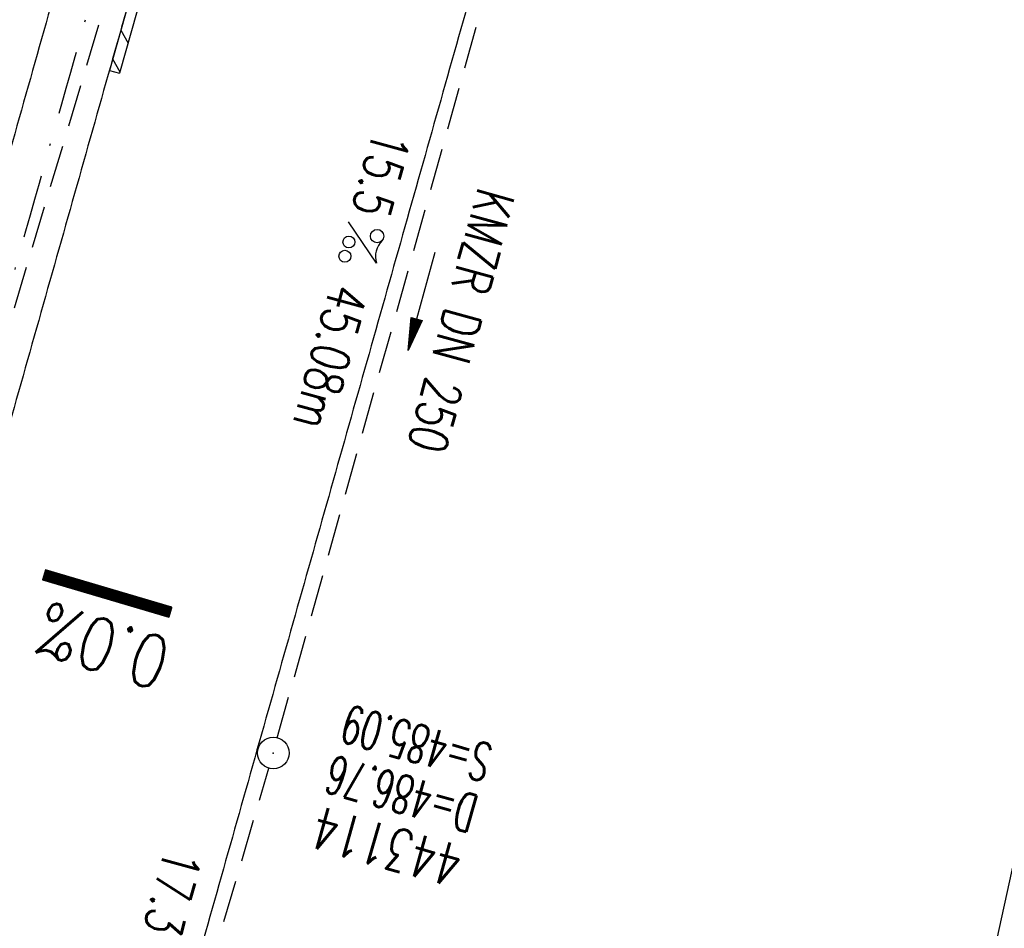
# Model space of a CAD drawing. Extents: x 459406 to 461721, y 413308 to 423218.
# Tile 134 of 256: x 461144 to 461190, y 418028 to 418071. Entities that reach past the tile are written whole.
import ezdxf
from ezdxf.enums import TextEntityAlignment as Align

# ---------------------------------------------------------------- set-up
doc = ezdxf.new("R2010")
doc.units = 0
doc.header["$LTSCALE"] = 2
doc.header["$MEASUREMENT"] = 0
for name, pattern in [('AUSGEZOGEN', [0]), ('GESTRICH-X2', [1.5, 1, -0.5]), ('STRICHPT-X3', [3, 1.5, -0.75, 0, -0.75])]:
    doc.linetypes.add(name, pattern=pattern)
doc.layers.get('0').update_dxf_attribs({"linetype": 'AUSGEZOGEN'})
for name, color, linetype in [('ACHSE', 1, 'STRICHPT-X3'), ('FBR', 8, 'CONTINUOUS'), ('GEF', 7, 'AUSGEZOGEN'), ('KANAL', 7, 'GESTRICH-X2'), ('LAGEPLAN', 15, 'AUSGEZOGEN'), ('PFEIL', 7, 'CONTINUOUS'), ('RINNE', 200, 'CONTINUOUS'), ('SCHACHTNR', 6, 'CONTINUOUS'), ('SCHSYMBOL', 7, 'AUSGEZOGEN'), ('TEXTO', 4, 'CONTINUOUS'), ('TEXTU', 4, 'CONTINUOUS')]:
    doc.layers.add(name, color=color, linetype=linetype)
doc.styles.add('ROMANS', font='romans.shx', dxfattribs={"width": 0.8})

# ---------------------------------------------------------------- blocks, each defined once
blk = doc.blocks.new('GST')
at = {"color": 0}
blk.add_circle((0, 0), 0.75, dxfattribs=at)
blk.add_point((0, 0), dxfattribs=at)
blk = doc.blocks.new('10')
blk.add_blockref('GST', (0, 0))
blk = doc.blocks.new('PROM')
blk.add_line((1.566, 1.817), (0.019, 0.015))
for centre, radius in [((0.317, 1.51), 0.317), ((0.943, 0.291), 0.283), ((1.645, 0.287), 0.283)]:
    blk.add_circle(centre, radius)
blk.add_arc((0.992, 2.682), 1.033, 239.1414, 303.3549)
blk = doc.blocks.new('PFEIL2')
at = {"color": 0}
for p, q in [((0.88, 0.002), (-2.401, -0.012)), ((0.881, -0.271), (0.879, 0.276)), ((0.879, 0.276), (2.429, 0.009)), ((0.911, 0.27), (0.879, 0.265)), ((0.965, 0.261), (0.879, 0.246)), ((1.019, 0.252), (0.879, 0.228)), ((1.073, 0.242), (0.879, 0.209)), ((1.127, 0.233), (0.879, 0.191)), ((1.181, 0.224), (0.879, 0.172)), ((1.235, 0.214), (0.879, 0.154)), ((1.289, 0.205), (0.879, 0.135)), ((1.343, 0.196), (0.879, 0.117)), ((1.397, 0.187), (0.879, 0.098)), ((1.451, 0.177), (0.879, 0.08)), ((1.505, 0.168), (0.879, 0.061)), ((1.559, 0.159), (0.88, 0.043)), ((1.613, 0.149), (0.88, 0.024)), ((1.668, 0.14), (0.88, 0.006)), ((1.722, 0.131), (0.88, -0.013)), ((1.776, 0.121), (0.88, -0.031)), ((1.83, 0.112), (0.88, -0.05)), ((1.884, 0.103), (0.88, -0.068)), ((1.938, 0.094), (0.88, -0.087)), ((1.992, 0.084), (0.88, -0.105)), ((2.046, 0.075), (0.88, -0.124)), ((2.1, 0.066), (0.88, -0.142)), ((2.154, 0.056), (0.88, -0.161)), ((2.208, 0.047), (0.88, -0.179)), ((2.262, 0.038), (0.881, -0.198)), ((2.316, 0.029), (0.881, -0.216)), ((2.37, 0.019), (0.881, -0.235)), ((2.424, 0.01), (0.881, -0.253)), ((2.429, 0.009), (0.881, -0.271))]:
    blk.add_line(p, q, dxfattribs=at)
blk = doc.blocks.new('*X68')
at = {"color": 0}
for p, q in [((75.476, 275.596), (75.966, 276.086)), ((75.476, 275.605), (75.957, 276.086)), ((75.476, 275.614), (75.948, 276.086)), ((75.476, 275.622), (75.939, 276.086)), ((75.476, 275.631), (75.93, 276.086)), ((75.476, 275.64), (75.921, 276.086)), ((75.476, 275.649), (75.913, 276.086)), ((75.476, 275.658), (75.904, 276.086)), ((75.476, 275.667), (75.895, 276.086)), ((75.476, 275.675), (75.886, 276.086)), ((75.476, 275.684), (75.877, 276.086)), ((75.476, 275.693), (75.868, 276.086)), ((75.476, 275.702), (75.86, 276.086)), ((75.476, 275.711), (75.851, 276.086)), ((75.476, 275.72), (75.842, 276.086)), ((75.476, 275.728), (75.833, 276.086)), ((75.476, 275.737), (75.824, 276.086)), ((75.476, 275.746), (75.815, 276.086)), ((75.476, 275.755), (75.807, 276.086)), ((75.476, 275.764), (75.798, 276.086)), ((75.476, 275.773), (75.789, 276.086)), ((75.476, 275.781), (75.78, 276.086)), ((75.476, 275.79), (75.771, 276.086)), ((75.476, 275.799), (75.762, 276.086)), ((75.476, 275.808), (75.754, 276.086)), ((75.476, 275.817), (75.745, 276.086)), ((75.476, 275.826), (75.736, 276.086)), ((75.476, 275.834), (75.727, 276.086)), ((75.476, 275.843), (75.718, 276.086)), ((75.476, 275.852), (75.709, 276.086)), ((75.476, 275.861), (75.7, 276.086)), ((75.476, 275.87), (75.692, 276.086)), ((75.476, 275.879), (75.683, 276.086)), ((75.476, 275.888), (75.674, 276.086)), ((75.476, 275.896), (75.665, 276.086)), ((75.476, 275.905), (75.656, 276.086)), ((75.476, 275.914), (75.647, 276.086)), ((75.476, 275.923), (75.639, 276.086)), ((75.476, 275.932), (75.63, 276.086)), ((75.476, 275.941), (75.621, 276.086)), ((75.476, 275.949), (75.612, 276.086)), ((75.476, 275.958), (75.603, 276.086)), ((75.476, 275.967), (75.594, 276.086)), ((75.476, 275.976), (75.586, 276.086)), ((75.476, 275.985), (75.577, 276.086)), ((75.476, 275.994), (75.568, 276.086)), ((75.476, 276.002), (75.559, 276.086)), ((75.476, 276.011), (75.55, 276.086)), ((75.476, 276.02), (75.541, 276.086)), ((75.476, 276.029), (75.533, 276.086)), ((75.476, 276.038), (75.524, 276.086)), ((75.476, 276.047), (75.515, 276.086)), ((75.476, 276.055), (75.506, 276.086)), ((75.476, 276.064), (75.497, 276.086)), ((75.476, 276.073), (75.488, 276.086)), ((75.476, 275.587), (75.973, 276.084)), ((75.476, 275.578), (75.973, 276.075)), ((75.476, 275.569), (75.973, 276.067)), ((75.476, 275.56), (75.973, 276.058)), ((75.476, 275.552), (75.973, 276.049)), ((75.476, 275.543), (75.973, 276.04)), ((75.476, 275.534), (75.973, 276.031)), ((75.476, 275.525), (75.973, 276.022)), ((75.476, 275.516), (75.973, 276.014)), ((75.476, 275.507), (75.973, 276.005)), ((75.476, 275.499), (75.973, 275.996)), ((75.476, 275.49), (75.973, 275.987)), ((75.476, 275.481), (75.973, 275.978)), ((75.476, 275.472), (75.973, 275.969)), ((75.476, 275.463), (75.973, 275.961)), ((75.476, 275.454), (75.973, 275.952)), ((75.476, 275.446), (75.973, 275.943)), ((75.476, 275.437), (75.973, 275.934)), ((75.476, 275.428), (75.973, 275.925)), ((75.476, 275.419), (75.973, 275.916)), ((75.476, 275.41), (75.973, 275.907)), ((75.476, 275.401), (75.973, 275.899)), ((75.476, 275.393), (75.973, 275.89)), ((75.476, 275.384), (75.973, 275.881)), ((75.476, 275.375), (75.973, 275.872)), ((75.476, 275.366), (75.973, 275.863)), ((75.476, 275.357), (75.973, 275.854)), ((75.476, 275.348), (75.973, 275.846)), ((75.476, 275.34), (75.973, 275.837)), ((75.476, 275.331), (75.973, 275.828)), ((75.476, 275.322), (75.973, 275.819)), ((75.476, 275.313), (75.973, 275.81)), ((75.476, 275.304), (75.973, 275.801)), ((75.476, 275.295), (75.973, 275.793)), ((75.476, 275.286), (75.973, 275.784)), ((75.476, 275.278), (75.973, 275.775)), ((75.476, 275.269), (75.973, 275.766)), ((75.476, 275.26), (75.973, 275.757)), ((75.476, 275.251), (75.973, 275.748)), ((75.476, 275.242), (75.973, 275.74)), ((75.476, 275.233), (75.973, 275.731)), ((75.476, 275.225), (75.973, 275.722)), ((75.476, 275.216), (75.973, 275.713)), ((75.476, 275.207), (75.973, 275.704)), ((75.476, 275.198), (75.973, 275.695)), ((75.476, 275.189), (75.973, 275.687)), ((75.476, 275.18), (75.973, 275.678)), ((75.476, 275.172), (75.973, 275.669)), ((75.476, 275.163), (75.973, 275.66)), ((75.476, 275.154), (75.973, 275.651)), ((75.476, 275.145), (75.973, 275.642)), ((75.476, 275.136), (75.973, 275.633)), ((75.476, 275.127), (75.973, 275.625)), ((75.476, 275.119), (75.973, 275.616)), ((75.476, 275.11), (75.973, 275.607)), ((75.476, 275.101), (75.973, 275.598)), ((75.476, 275.092), (75.973, 275.589)), ((75.476, 275.083), (75.973, 275.58)), ((75.476, 275.074), (75.973, 275.572)), ((75.476, 275.066), (75.973, 275.563)), ((75.476, 275.057), (75.973, 275.554)), ((75.476, 275.048), (75.973, 275.545)), ((75.476, 275.039), (75.973, 275.536)), ((75.476, 275.03), (75.973, 275.527)), ((75.476, 275.021), (75.973, 275.519)), ((75.476, 275.012), (75.973, 275.51)), ((75.476, 275.004), (75.973, 275.501)), ((75.476, 274.995), (75.973, 275.492)), ((75.476, 274.986), (75.973, 275.483)), ((75.476, 274.977), (75.973, 275.474)), ((75.476, 274.968), (75.973, 275.466)), ((75.476, 274.959), (75.973, 275.457)), ((75.476, 274.951), (75.973, 275.448)), ((75.476, 274.942), (75.973, 275.439)), ((75.476, 274.933), (75.973, 275.43)), ((75.476, 274.924), (75.973, 275.421)), ((75.476, 274.915), (75.973, 275.413)), ((75.476, 274.906), (75.973, 275.404)), ((75.476, 274.898), (75.973, 275.395)), ((75.476, 274.889), (75.973, 275.386)), ((75.476, 274.88), (75.973, 275.377)), ((75.476, 274.871), (75.973, 275.368)), ((75.476, 274.862), (75.973, 275.359)), ((75.476, 274.853), (75.973, 275.351)), ((75.476, 274.845), (75.973, 275.342)), ((75.476, 274.836), (75.973, 275.333)), ((75.476, 274.827), (75.973, 275.324)), ((75.476, 274.818), (75.973, 275.315)), ((75.476, 274.809), (75.973, 275.306)), ((75.476, 274.8), (75.973, 275.298)), ((75.476, 274.792), (75.973, 275.289)), ((75.476, 274.783), (75.973, 275.28)), ((75.476, 274.774), (75.973, 275.271)), ((75.476, 274.765), (75.973, 275.262)), ((75.476, 274.756), (75.973, 275.253)), ((75.476, 274.747), (75.973, 275.245)), ((75.476, 274.738), (75.973, 275.236)), ((75.476, 274.73), (75.973, 275.227)), ((75.476, 274.721), (75.973, 275.218)), ((75.476, 274.712), (75.973, 275.209)), ((75.476, 274.703), (75.973, 275.2)), ((75.476, 274.694), (75.973, 275.192)), ((75.476, 274.685), (75.973, 275.183)), ((75.476, 274.677), (75.973, 275.174)), ((75.476, 274.668), (75.973, 275.165)), ((75.476, 274.659), (75.973, 275.156)), ((75.476, 274.65), (75.973, 275.147)), ((75.476, 274.641), (75.973, 275.139)), ((75.476, 274.632), (75.973, 275.13)), ((75.476, 274.624), (75.973, 275.121)), ((75.476, 274.615), (75.973, 275.112)), ((75.476, 274.606), (75.973, 275.103)), ((75.476, 274.597), (75.973, 275.094)), ((75.476, 274.588), (75.973, 275.085)), ((75.476, 274.579), (75.973, 275.077)), ((75.476, 274.571), (75.973, 275.068)), ((75.476, 274.562), (75.973, 275.059)), ((75.476, 274.553), (75.973, 275.05)), ((75.476, 274.544), (75.973, 275.041)), ((75.476, 274.535), (75.973, 275.032)), ((75.476, 274.526), (75.973, 275.024)), ((75.476, 274.518), (75.973, 275.015)), ((75.476, 274.509), (75.973, 275.006)), ((75.476, 274.5), (75.973, 274.997)), ((75.476, 274.491), (75.973, 274.988)), ((75.476, 274.482), (75.973, 274.979)), ((75.476, 274.473), (75.973, 274.971)), ((75.476, 274.464), (75.973, 274.962)), ((75.476, 274.456), (75.973, 274.953)), ((75.476, 274.447), (75.973, 274.944)), ((75.476, 274.438), (75.973, 274.935)), ((75.476, 274.429), (75.973, 274.926)), ((75.476, 274.42), (75.973, 274.918)), ((75.476, 274.411), (75.973, 274.909)), ((75.476, 274.403), (75.973, 274.9)), ((75.476, 274.394), (75.973, 274.891)), ((75.476, 274.385), (75.973, 274.882)), ((75.476, 274.376), (75.973, 274.873)), ((75.476, 274.367), (75.973, 274.865)), ((75.476, 274.358), (75.973, 274.856)), ((75.476, 274.35), (75.973, 274.847)), ((75.476, 274.341), (75.973, 274.838)), ((75.476, 274.332), (75.973, 274.829)), ((75.476, 274.323), (75.973, 274.82)), ((75.476, 274.314), (75.973, 274.811)), ((75.476, 274.305), (75.973, 274.803)), ((75.476, 274.297), (75.973, 274.794)), ((75.476, 274.288), (75.973, 274.785)), ((75.476, 274.279), (75.973, 274.776)), ((75.476, 274.27), (75.973, 274.767)), ((75.476, 274.261), (75.973, 274.758)), ((75.476, 274.252), (75.973, 274.75)), ((75.476, 274.243), (75.973, 274.741)), ((75.476, 274.235), (75.973, 274.732)), ((75.476, 274.226), (75.973, 274.723)), ((75.476, 274.217), (75.973, 274.714)), ((75.476, 274.208), (75.973, 274.705)), ((75.476, 274.199), (75.973, 274.697)), ((75.476, 274.19), (75.973, 274.688)), ((75.476, 274.182), (75.973, 274.679)), ((75.476, 274.173), (75.973, 274.67)), ((75.476, 274.164), (75.973, 274.661)), ((75.476, 274.155), (75.973, 274.652)), ((75.476, 274.146), (75.973, 274.644)), ((75.476, 274.137), (75.973, 274.635)), ((75.476, 274.129), (75.973, 274.626)), ((75.476, 274.12), (75.973, 274.617)), ((75.476, 274.111), (75.973, 274.608)), ((75.476, 274.102), (75.973, 274.599)), ((75.476, 274.093), (75.973, 274.59)), ((75.476, 274.084), (75.973, 274.582)), ((75.476, 274.076), (75.973, 274.573)), ((75.476, 274.067), (75.973, 274.564)), ((75.476, 274.058), (75.973, 274.555)), ((75.476, 274.049), (75.973, 274.546)), ((75.476, 274.04), (75.973, 274.537)), ((75.476, 274.031), (75.973, 274.529)), ((75.476, 274.023), (75.973, 274.52)), ((75.476, 274.014), (75.973, 274.511)), ((75.476, 274.005), (75.973, 274.502)), ((75.476, 273.996), (75.973, 274.493)), ((75.476, 273.987), (75.973, 274.484)), ((75.476, 273.978), (75.973, 274.476)), ((75.476, 273.969), (75.973, 274.467)), ((75.476, 273.961), (75.973, 274.458)), ((75.476, 273.952), (75.973, 274.449)), ((75.476, 273.943), (75.973, 274.44)), ((75.476, 273.934), (75.973, 274.431)), ((75.476, 273.925), (75.973, 274.423)), ((75.476, 273.916), (75.973, 274.414)), ((75.476, 273.908), (75.973, 274.405)), ((75.476, 273.899), (75.973, 274.396)), ((75.476, 273.89), (75.973, 274.387)), ((75.476, 273.881), (75.973, 274.378)), ((75.476, 273.872), (75.973, 274.37)), ((75.476, 273.863), (75.973, 274.361)), ((75.476, 273.855), (75.973, 274.352)), ((75.476, 273.846), (75.973, 274.343)), ((75.476, 273.837), (75.973, 274.334)), ((75.476, 273.828), (75.973, 274.325)), ((75.476, 273.819), (75.973, 274.316)), ((75.476, 273.81), (75.973, 274.308)), ((75.476, 273.802), (75.973, 274.299)), ((75.476, 273.793), (75.973, 274.29)), ((75.476, 273.784), (75.973, 274.281)), ((75.476, 273.775), (75.973, 274.272)), ((75.476, 273.766), (75.973, 274.263)), ((75.476, 273.757), (75.973, 274.255)), ((75.476, 273.749), (75.973, 274.246)), ((75.476, 273.74), (75.973, 274.237)), ((75.476, 273.731), (75.973, 274.228)), ((75.476, 273.722), (75.973, 274.219)), ((75.476, 273.713), (75.973, 274.21)), ((75.476, 273.704), (75.973, 274.202)), ((75.476, 273.695), (75.973, 274.193)), ((75.476, 273.687), (75.973, 274.184)), ((75.476, 273.678), (75.973, 274.175)), ((75.476, 273.669), (75.973, 274.166)), ((75.476, 273.66), (75.973, 274.157)), ((75.476, 273.651), (75.973, 274.149)), ((75.476, 273.642), (75.973, 274.14)), ((75.476, 273.634), (75.973, 274.131)), ((75.476, 273.625), (75.973, 274.122)), ((75.476, 273.616), (75.973, 274.113)), ((75.476, 273.607), (75.973, 274.104)), ((75.476, 273.598), (75.973, 274.096)), ((75.476, 273.589), (75.973, 274.087)), ((75.476, 273.581), (75.973, 274.078)), ((75.476, 273.572), (75.973, 274.069)), ((75.476, 273.563), (75.973, 274.06)), ((75.476, 273.554), (75.973, 274.051)), ((75.476, 273.545), (75.973, 274.042)), ((75.476, 273.536), (75.973, 274.034)), ((75.476, 273.528), (75.973, 274.025)), ((75.476, 273.519), (75.973, 274.016)), ((75.476, 273.51), (75.973, 274.007)), ((75.476, 273.501), (75.973, 273.998)), ((75.476, 273.492), (75.973, 273.989)), ((75.476, 273.483), (75.973, 273.981)), ((75.476, 273.475), (75.973, 273.972)), ((75.476, 273.466), (75.973, 273.963)), ((75.476, 273.457), (75.973, 273.954)), ((75.476, 273.448), (75.973, 273.945)), ((75.476, 273.439), (75.973, 273.936)), ((75.476, 273.43), (75.973, 273.928)), ((75.476, 273.421), (75.973, 273.919)), ((75.476, 273.413), (75.973, 273.91)), ((75.476, 273.404), (75.973, 273.901)), ((75.476, 273.395), (75.973, 273.892)), ((75.476, 273.386), (75.973, 273.883)), ((75.476, 273.377), (75.973, 273.875)), ((75.476, 273.368), (75.973, 273.866)), ((75.476, 273.36), (75.973, 273.857)), ((75.476, 273.351), (75.973, 273.848)), ((75.476, 273.342), (75.973, 273.839)), ((75.476, 273.333), (75.973, 273.83)), ((75.476, 273.324), (75.973, 273.822)), ((75.476, 273.315), (75.973, 273.813)), ((75.476, 273.307), (75.973, 273.804)), ((75.476, 273.298), (75.973, 273.795)), ((75.476, 273.289), (75.973, 273.786)), ((75.476, 273.28), (75.973, 273.777)), ((75.476, 273.271), (75.973, 273.768)), ((75.476, 273.262), (75.973, 273.76)), ((75.476, 273.254), (75.973, 273.751)), ((75.476, 273.245), (75.973, 273.742)), ((75.476, 273.236), (75.973, 273.733)), ((75.476, 273.227), (75.973, 273.724)), ((75.476, 273.218), (75.973, 273.715)), ((75.476, 273.209), (75.973, 273.707)), ((75.476, 273.201), (75.973, 273.698)), ((75.476, 273.192), (75.973, 273.689)), ((75.476, 273.183), (75.973, 273.68)), ((75.476, 273.174), (75.973, 273.671)), ((75.476, 273.165), (75.973, 273.662)), ((75.476, 273.156), (75.973, 273.654)), ((75.476, 273.147), (75.973, 273.645)), ((75.476, 273.139), (75.973, 273.636)), ((75.476, 273.13), (75.973, 273.627)), ((75.476, 273.121), (75.973, 273.618)), ((75.476, 273.112), (75.973, 273.609)), ((75.476, 273.103), (75.973, 273.601)), ((75.476, 273.094), (75.973, 273.592)), ((75.476, 273.086), (75.973, 273.583)), ((75.476, 273.077), (75.973, 273.574)), ((75.476, 273.068), (75.973, 273.565)), ((75.476, 273.059), (75.973, 273.556)), ((75.476, 273.05), (75.973, 273.548)), ((75.476, 273.041), (75.973, 273.539)), ((75.476, 273.033), (75.973, 273.53)), ((75.476, 273.024), (75.973, 273.521)), ((75.476, 273.015), (75.973, 273.512)), ((75.476, 273.006), (75.973, 273.503)), ((75.476, 272.997), (75.973, 273.494)), ((75.476, 272.988), (75.973, 273.486)), ((75.476, 272.98), (75.973, 273.477)), ((75.476, 272.971), (75.973, 273.468)), ((75.476, 272.962), (75.973, 273.459)), ((75.476, 272.953), (75.973, 273.45)), ((75.476, 272.944), (75.973, 273.441)), ((75.476, 272.935), (75.973, 273.433)), ((75.476, 272.927), (75.973, 273.424)), ((75.476, 272.918), (75.973, 273.415)), ((75.476, 272.909), (75.973, 273.406)), ((75.476, 272.9), (75.973, 273.397)), ((75.476, 272.891), (75.973, 273.388)), ((75.476, 272.882), (75.973, 273.38)), ((75.476, 272.873), (75.973, 273.371)), ((75.476, 272.865), (75.973, 273.362)), ((75.476, 272.856), (75.973, 273.353)), ((75.476, 272.847), (75.973, 273.344)), ((75.476, 272.838), (75.973, 273.335)), ((75.476, 272.829), (75.973, 273.327)), ((75.476, 272.82), (75.973, 273.318)), ((75.476, 272.812), (75.973, 273.309)), ((75.476, 272.803), (75.973, 273.3)), ((75.476, 272.794), (75.973, 273.291)), ((75.476, 272.785), (75.973, 273.282)), ((75.476, 272.776), (75.973, 273.274)), ((75.476, 272.767), (75.973, 273.265)), ((75.476, 272.759), (75.973, 273.256)), ((75.476, 272.75), (75.973, 273.247)), ((75.476, 272.741), (75.973, 273.238)), ((75.476, 272.732), (75.973, 273.229)), ((75.476, 272.723), (75.973, 273.22)), ((75.476, 272.714), (75.973, 273.212)), ((75.476, 272.706), (75.973, 273.203)), ((75.476, 272.697), (75.973, 273.194)), ((75.476, 272.688), (75.973, 273.185)), ((75.476, 272.679), (75.973, 273.176)), ((75.476, 272.67), (75.973, 273.167)), ((75.476, 272.661), (75.973, 273.159)), ((75.476, 272.653), (75.973, 273.15)), ((75.476, 272.644), (75.973, 273.141)), ((75.476, 272.635), (75.973, 273.132)), ((75.476, 272.626), (75.973, 273.123)), ((75.476, 272.617), (75.973, 273.114)), ((75.476, 272.608), (75.973, 273.106)), ((75.476, 272.599), (75.973, 273.097)), ((75.476, 272.591), (75.973, 273.088)), ((75.476, 272.582), (75.973, 273.079)), ((75.476, 272.573), (75.973, 273.07)), ((75.476, 272.564), (75.973, 273.061)), ((75.476, 272.555), (75.973, 273.053)), ((75.476, 272.546), (75.973, 273.044)), ((75.476, 272.538), (75.973, 273.035)), ((75.476, 272.529), (75.973, 273.026)), ((75.476, 272.52), (75.973, 273.017)), ((75.476, 272.511), (75.973, 273.008)), ((75.476, 272.502), (75.973, 273)), ((75.476, 272.493), (75.973, 272.991)), ((75.476, 272.485), (75.973, 272.982)), ((75.476, 272.476), (75.973, 272.973)), ((75.476, 272.467), (75.973, 272.964)), ((75.476, 272.458), (75.973, 272.955)), ((75.476, 272.449), (75.973, 272.946)), ((75.476, 272.44), (75.973, 272.938)), ((75.476, 272.432), (75.973, 272.929)), ((75.476, 272.423), (75.973, 272.92)), ((75.476, 272.414), (75.973, 272.911)), ((75.476, 272.405), (75.973, 272.902)), ((75.476, 272.396), (75.973, 272.893)), ((75.476, 272.387), (75.973, 272.885)), ((75.476, 272.379), (75.973, 272.876)), ((75.476, 272.37), (75.973, 272.867)), ((75.476, 272.361), (75.973, 272.858)), ((75.476, 272.352), (75.973, 272.849)), ((75.476, 272.343), (75.973, 272.84)), ((75.476, 272.334), (75.973, 272.832)), ((75.476, 272.325), (75.973, 272.823)), ((75.476, 272.317), (75.973, 272.814)), ((75.476, 272.308), (75.973, 272.805)), ((75.476, 272.299), (75.973, 272.796)), ((75.476, 272.29), (75.973, 272.787)), ((75.476, 272.281), (75.973, 272.779)), ((75.476, 272.272), (75.973, 272.77)), ((75.476, 272.264), (75.973, 272.761)), ((75.476, 272.255), (75.973, 272.752)), ((75.476, 272.246), (75.973, 272.743)), ((75.476, 272.237), (75.973, 272.734)), ((75.476, 272.228), (75.973, 272.726)), ((75.476, 272.219), (75.973, 272.717)), ((75.476, 272.211), (75.973, 272.708)), ((75.476, 272.202), (75.973, 272.699)), ((75.476, 272.193), (75.973, 272.69)), ((75.476, 272.184), (75.973, 272.681)), ((75.476, 272.175), (75.973, 272.672)), ((75.476, 272.166), (75.973, 272.664)), ((75.476, 272.158), (75.973, 272.655)), ((75.476, 272.149), (75.973, 272.646)), ((75.476, 272.14), (75.973, 272.637)), ((75.476, 272.131), (75.973, 272.628)), ((75.476, 272.122), (75.973, 272.619)), ((75.476, 272.113), (75.973, 272.611)), ((75.476, 272.104), (75.973, 272.602)), ((75.476, 272.096), (75.973, 272.593)), ((75.476, 272.087), (75.973, 272.584)), ((75.476, 272.078), (75.973, 272.575)), ((75.476, 272.069), (75.973, 272.566)), ((75.476, 272.06), (75.973, 272.558)), ((75.476, 272.051), (75.973, 272.549)), ((75.476, 272.043), (75.973, 272.54)), ((75.476, 272.034), (75.973, 272.531)), ((75.476, 272.025), (75.973, 272.522)), ((75.476, 272.016), (75.973, 272.513)), ((75.476, 272.007), (75.973, 272.505)), ((75.476, 271.998), (75.973, 272.496)), ((75.476, 271.99), (75.973, 272.487)), ((75.476, 271.981), (75.973, 272.478)), ((75.476, 271.972), (75.973, 272.469)), ((75.476, 271.963), (75.973, 272.46)), ((75.476, 271.954), (75.973, 272.452)), ((75.476, 271.945), (75.973, 272.443)), ((75.476, 271.937), (75.973, 272.434)), ((75.476, 271.928), (75.973, 272.425)), ((75.476, 271.919), (75.973, 272.416)), ((75.476, 271.91), (75.973, 272.407)), ((75.476, 271.901), (75.973, 272.398)), ((75.476, 271.892), (75.973, 272.39)), ((75.476, 271.884), (75.973, 272.381)), ((75.476, 271.875), (75.973, 272.372)), ((75.476, 271.866), (75.973, 272.363)), ((75.476, 271.857), (75.973, 272.354)), ((75.476, 271.848), (75.973, 272.345)), ((75.476, 271.839), (75.973, 272.337)), ((75.476, 271.83), (75.973, 272.328)), ((75.476, 271.822), (75.973, 272.319)), ((75.476, 271.813), (75.973, 272.31)), ((75.476, 271.804), (75.973, 272.301)), ((75.476, 271.795), (75.973, 272.292)), ((75.476, 271.786), (75.973, 272.284)), ((75.476, 271.777), (75.973, 272.275)), ((75.476, 271.769), (75.973, 272.266)), ((75.476, 271.76), (75.973, 272.257)), ((75.476, 271.751), (75.973, 272.248)), ((75.476, 271.742), (75.973, 272.239)), ((75.476, 271.733), (75.973, 272.231)), ((75.476, 271.724), (75.973, 272.222)), ((75.476, 271.716), (75.973, 272.213)), ((75.476, 271.707), (75.973, 272.204)), ((75.476, 271.698), (75.973, 272.195)), ((75.476, 271.689), (75.973, 272.186)), ((75.476, 271.68), (75.973, 272.177)), ((75.476, 271.671), (75.973, 272.169)), ((75.476, 271.663), (75.973, 272.16)), ((75.476, 271.654), (75.973, 272.151)), ((75.476, 271.645), (75.973, 272.142)), ((75.476, 271.636), (75.973, 272.133)), ((75.476, 271.627), (75.973, 272.124)), ((75.476, 271.618), (75.973, 272.116)), ((75.476, 271.61), (75.973, 272.107)), ((75.476, 271.601), (75.973, 272.098)), ((75.476, 271.592), (75.973, 272.089)), ((75.476, 271.583), (75.973, 272.08)), ((75.476, 271.574), (75.973, 272.071)), ((75.476, 271.565), (75.973, 272.063)), ((75.476, 271.556), (75.973, 272.054)), ((75.476, 271.548), (75.973, 272.045)), ((75.476, 271.539), (75.973, 272.036)), ((75.476, 271.53), (75.973, 272.027)), ((75.476, 271.521), (75.973, 272.018)), ((75.476, 271.512), (75.973, 272.01)), ((75.476, 271.503), (75.973, 272.001)), ((75.476, 271.495), (75.973, 271.992)), ((75.476, 271.486), (75.973, 271.983)), ((75.476, 271.477), (75.973, 271.974)), ((75.476, 271.468), (75.973, 271.965)), ((75.476, 271.459), (75.973, 271.957)), ((75.476, 271.45), (75.973, 271.948)), ((75.476, 271.442), (75.973, 271.939)), ((75.476, 271.433), (75.973, 271.93)), ((75.476, 271.424), (75.973, 271.921)), ((75.476, 271.415), (75.973, 271.912)), ((75.476, 271.406), (75.973, 271.903)), ((75.476, 271.397), (75.973, 271.895)), ((75.476, 271.389), (75.973, 271.886)), ((75.476, 271.38), (75.973, 271.877)), ((75.476, 271.371), (75.973, 271.868)), ((75.476, 271.362), (75.973, 271.859)), ((75.476, 271.353), (75.973, 271.85)), ((75.476, 271.344), (75.973, 271.842)), ((75.476, 271.336), (75.973, 271.833)), ((75.476, 271.327), (75.973, 271.824)), ((75.476, 271.318), (75.973, 271.815)), ((75.476, 271.309), (75.973, 271.806)), ((75.476, 271.3), (75.973, 271.797)), ((75.476, 271.291), (75.973, 271.789)), ((75.476, 271.282), (75.973, 271.78)), ((75.476, 271.274), (75.973, 271.771)), ((75.476, 271.265), (75.973, 271.762)), ((75.476, 271.256), (75.973, 271.753)), ((75.476, 271.247), (75.973, 271.744)), ((75.476, 271.238), (75.973, 271.736)), ((75.476, 271.229), (75.973, 271.727)), ((75.476, 271.221), (75.973, 271.718)), ((75.476, 271.212), (75.973, 271.709)), ((75.476, 271.203), (75.973, 271.7)), ((75.476, 271.194), (75.973, 271.691)), ((75.476, 271.185), (75.973, 271.683)), ((75.476, 271.176), (75.973, 271.674)), ((75.476, 271.168), (75.973, 271.665)), ((75.476, 271.159), (75.973, 271.656)), ((75.476, 271.15), (75.973, 271.647)), ((75.476, 271.141), (75.973, 271.638)), ((75.476, 271.132), (75.973, 271.629)), ((75.476, 271.123), (75.973, 271.621)), ((75.476, 271.115), (75.973, 271.612)), ((75.476, 271.106), (75.973, 271.603)), ((75.476, 271.097), (75.973, 271.594)), ((75.476, 271.088), (75.973, 271.585)), ((75.476, 271.079), (75.973, 271.576)), ((75.476, 271.07), (75.973, 271.568)), ((75.476, 271.062), (75.973, 271.559)), ((75.476, 271.053), (75.973, 271.55)), ((75.476, 271.044), (75.973, 271.541)), ((75.476, 271.035), (75.973, 271.532)), ((75.476, 271.026), (75.973, 271.523)), ((75.476, 271.017), (75.973, 271.515)), ((75.476, 271.008), (75.973, 271.506)), ((75.476, 271), (75.973, 271.497)), ((75.476, 270.991), (75.973, 271.488)), ((75.476, 270.982), (75.973, 271.479)), ((75.476, 270.973), (75.973, 271.47)), ((75.476, 270.964), (75.973, 271.462)), ((75.476, 270.955), (75.973, 271.453)), ((75.476, 270.947), (75.973, 271.444)), ((75.476, 270.938), (75.973, 271.435)), ((75.476, 270.929), (75.973, 271.426)), ((75.476, 270.92), (75.973, 271.417)), ((75.476, 270.911), (75.973, 271.409)), ((75.476, 270.902), (75.973, 271.4)), ((75.476, 270.894), (75.973, 271.391)), ((75.476, 270.885), (75.973, 271.382)), ((75.476, 270.876), (75.973, 271.373)), ((75.476, 270.867), (75.973, 271.364)), ((75.476, 270.858), (75.973, 271.355)), ((75.476, 270.849), (75.973, 271.347)), ((75.476, 270.841), (75.973, 271.338)), ((75.476, 270.832), (75.973, 271.329)), ((75.476, 270.823), (75.973, 271.32)), ((75.476, 270.814), (75.973, 271.311)), ((75.476, 270.805), (75.973, 271.302)), ((75.476, 270.796), (75.973, 271.294)), ((75.476, 270.788), (75.973, 271.285)), ((75.476, 270.779), (75.973, 271.276)), ((75.476, 270.77), (75.973, 271.267)), ((75.476, 270.761), (75.973, 271.258)), ((75.476, 270.752), (75.973, 271.249)), ((75.476, 270.743), (75.973, 271.241)), ((75.476, 270.734), (75.973, 271.232)), ((75.476, 270.726), (75.973, 271.223)), ((75.476, 270.717), (75.973, 271.214)), ((75.476, 270.708), (75.973, 271.205)), ((75.476, 270.699), (75.973, 271.196)), ((75.476, 270.69), (75.973, 271.188)), ((75.476, 270.681), (75.973, 271.179)), ((75.476, 270.673), (75.973, 271.17)), ((75.476, 270.664), (75.973, 271.161)), ((75.476, 270.655), (75.973, 271.152)), ((75.476, 270.646), (75.973, 271.143)), ((75.476, 270.637), (75.973, 271.135)), ((75.476, 270.628), (75.973, 271.126)), ((75.476, 270.62), (75.973, 271.117)), ((75.476, 270.611), (75.973, 271.108)), ((75.476, 270.602), (75.973, 271.099)), ((75.476, 270.593), (75.973, 271.09)), ((75.476, 270.584), (75.973, 271.081)), ((75.476, 270.575), (75.973, 271.073)), ((75.476, 270.567), (75.973, 271.064)), ((75.476, 270.558), (75.973, 271.055)), ((75.476, 270.549), (75.973, 271.046)), ((75.476, 270.54), (75.973, 271.037)), ((75.476, 270.531), (75.973, 271.028)), ((75.476, 270.522), (75.973, 271.02)), ((75.476, 270.514), (75.973, 271.011)), ((75.476, 270.505), (75.973, 271.002)), ((75.476, 270.496), (75.973, 270.993)), ((75.476, 270.487), (75.973, 270.984)), ((75.476, 270.478), (75.973, 270.975)), ((75.476, 270.469), (75.973, 270.967)), ((75.476, 270.46), (75.973, 270.958)), ((75.476, 270.452), (75.973, 270.949)), ((75.476, 270.443), (75.973, 270.94)), ((75.476, 270.434), (75.973, 270.931)), ((75.476, 270.425), (75.973, 270.922)), ((75.476, 270.416), (75.973, 270.914)), ((75.476, 270.407), (75.973, 270.905)), ((75.476, 270.399), (75.973, 270.896)), ((75.476, 270.39), (75.973, 270.887)), ((75.476, 270.381), (75.973, 270.878)), ((75.476, 270.372), (75.973, 270.869)), ((75.476, 270.363), (75.973, 270.861)), ((75.476, 270.354), (75.973, 270.852)), ((75.476, 270.346), (75.973, 270.843)), ((75.476, 270.337), (75.973, 270.834)), ((75.476, 270.328), (75.973, 270.825)), ((75.476, 270.319), (75.973, 270.816)), ((75.476, 270.31), (75.973, 270.807)), ((75.476, 270.301), (75.973, 270.799)), ((75.476, 270.293), (75.973, 270.79)), ((75.476, 270.284), (75.973, 270.781)), ((75.476, 270.275), (75.973, 270.772)), ((75.476, 270.266), (75.973, 270.763)), ((75.476, 270.257), (75.973, 270.754)), ((75.476, 270.248), (75.973, 270.746)), ((75.476, 270.24), (75.973, 270.737)), ((75.476, 270.231), (75.973, 270.728)), ((75.476, 270.222), (75.973, 270.719)), ((75.476, 270.213), (75.973, 270.71)), ((75.476, 270.204), (75.973, 270.701)), ((75.476, 270.195), (75.973, 270.693)), ((75.476, 270.186), (75.973, 270.684)), ((75.476, 270.178), (75.973, 270.675)), ((75.476, 270.169), (75.973, 270.666)), ((75.476, 270.16), (75.973, 270.657)), ((75.476, 270.151), (75.973, 270.648)), ((75.476, 270.142), (75.973, 270.64)), ((75.476, 270.133), (75.973, 270.631)), ((75.476, 270.125), (75.973, 270.622)), ((75.476, 270.116), (75.973, 270.613)), ((75.476, 270.107), (75.973, 270.604)), ((75.476, 270.098), (75.973, 270.595)), ((75.476, 270.089), (75.973, 270.587)), ((75.476, 270.08), (75.973, 270.578)), ((75.476, 270.072), (75.973, 270.569)), ((75.476, 270.063), (75.973, 270.56)), ((75.476, 270.054), (75.973, 270.551)), ((75.476, 270.045), (75.973, 270.542)), ((75.476, 270.036), (75.973, 270.533)), ((75.476, 270.027), (75.973, 270.525)), ((75.476, 270.019), (75.973, 270.516)), ((75.476, 270.01), (75.973, 270.507)), ((75.476, 270.001), (75.973, 270.498)), ((75.476, 269.992), (75.973, 270.489)), ((75.476, 269.983), (75.973, 270.48)), ((75.476, 269.974), (75.973, 270.472)), ((75.476, 269.966), (75.973, 270.463)), ((75.476, 269.957), (75.973, 270.454)), ((75.476, 269.948), (75.973, 270.445)), ((75.476, 269.939), (75.973, 270.436)), ((75.476, 269.93), (75.973, 270.427)), ((75.476, 269.921), (75.973, 270.419)), ((75.476, 269.912), (75.973, 270.41)), ((75.476, 269.904), (75.973, 270.401)), ((75.476, 269.895), (75.973, 270.392)), ((75.476, 269.886), (75.973, 270.383)), ((75.476, 269.877), (75.973, 270.374)), ((75.476, 269.868), (75.973, 270.366)), ((75.476, 269.859), (75.973, 270.357)), ((75.476, 269.851), (75.973, 270.348)), ((75.476, 269.833), (75.973, 270.33)), ((75.488, 269.836), (75.973, 270.321)), ((75.496, 269.836), (75.973, 270.313)), ((75.505, 269.836), (75.973, 270.304)), ((75.514, 269.836), (75.973, 270.295)), ((75.523, 269.836), (75.973, 270.286)), ((75.532, 269.836), (75.973, 270.277)), ((75.541, 269.836), (75.973, 270.268)), ((75.549, 269.836), (75.973, 270.259)), ((75.558, 269.836), (75.973, 270.251)), ((75.567, 269.836), (75.973, 270.242)), ((75.576, 269.836), (75.973, 270.233)), ((75.585, 269.836), (75.973, 270.224)), ((75.594, 269.836), (75.973, 270.215)), ((75.602, 269.836), (75.973, 270.206)), ((75.611, 269.836), (75.973, 270.198)), ((75.62, 269.836), (75.973, 270.189)), ((75.629, 269.836), (75.973, 270.18)), ((75.638, 269.836), (75.973, 270.171)), ((75.647, 269.836), (75.973, 270.162)), ((75.655, 269.836), (75.973, 270.153)), ((75.664, 269.836), (75.973, 270.145)), ((75.673, 269.836), (75.973, 270.136)), ((75.682, 269.836), (75.973, 270.127)), ((75.691, 269.836), (75.973, 270.118)), ((75.7, 269.836), (75.973, 270.109)), ((75.709, 269.836), (75.973, 270.1)), ((75.717, 269.836), (75.973, 270.092)), ((75.726, 269.836), (75.973, 270.083)), ((75.735, 269.836), (75.973, 270.074)), ((75.744, 269.836), (75.973, 270.065)), ((75.753, 269.836), (75.973, 270.056)), ((75.762, 269.836), (75.973, 270.047)), ((75.77, 269.836), (75.973, 270.038)), ((75.779, 269.836), (75.973, 270.03)), ((75.788, 269.836), (75.973, 270.021)), ((75.797, 269.836), (75.973, 270.012)), ((75.806, 269.836), (75.973, 270.003)), ((75.815, 269.836), (75.973, 269.994)), ((75.823, 269.836), (75.973, 269.985)), ((75.832, 269.836), (75.973, 269.977)), ((75.841, 269.836), (75.973, 269.968)), ((75.85, 269.836), (75.973, 269.959)), ((75.859, 269.836), (75.973, 269.95)), ((75.868, 269.836), (75.973, 269.941)), ((75.876, 269.836), (75.973, 269.932)), ((75.885, 269.836), (75.973, 269.924)), ((75.894, 269.836), (75.973, 269.915)), ((75.903, 269.836), (75.973, 269.906)), ((75.912, 269.836), (75.973, 269.897)), ((75.921, 269.836), (75.973, 269.888)), ((75.93, 269.836), (75.973, 269.879)), ((75.938, 269.836), (75.973, 269.871)), ((75.947, 269.836), (75.973, 269.862)), ((75.956, 269.836), (75.973, 269.853)), ((75.965, 269.836), (75.973, 269.844))]:
    blk.add_line(p, q, dxfattribs=at)
blk = doc.blocks.new('NUGEF')
blk.add_lwpolyline([(0.511, -0.007), (0.511, 6.243), (0.014, 6.243), (0.014, -0.007)], close=True)
blk.add_blockref('*X68', (-75.462, -269.843))

msp = doc.modelspace()

# ---------------------------------------------------------------- linework, layer by layer
at = {"layer": 'ACHSE', "flags": 128}
msp.add_lwpolyline([(461161.88, 420437.763, -0.000001), (461165.784, 420419.424, -0.000002), (461167.085, 420413.311), (461177.495, 420364.406), (461187.905, 420315.502), (461193.11, 420291.05), (461198.315, 420266.598, 0.000013), (461200.549, 420256.105, -0.000008), (461202.783, 420245.611, -0.000126), (461202.84, 420245.342, -0.000011), (461203.519, 420242.145, -0.001203), (461205.523, 420232.592, -0.000771), (461208.593, 420217.666, -0.001324), (461210.768, 420206.86, -0.001044), (461213.462, 420193.144, -0.001041), (461215.825, 420180.841, -0.001046), (461218.126, 420168.584, -0.001043), (461220.377, 420156.309, -0.00104), (461222.585, 420143.984, -0.00104), (461224.741, 420131.653, -0.001043), (461226.839, 420119.349, -0.001046), (461228.885, 420107.043, -0.001042), (461230.887, 420094.679, -0.001044), (461232.835, 420082.324, -0.001045), (461234.729, 420069.976, -0.001048), (461236.574, 420057.602, -0.00105), (461238.364, 420045.242, -0.001042), (461240.102, 420032.876, -0.00104), (461241.792, 420020.478, -0.001038), (461243.43, 420008.074, -0.00104), (461245.014, 419995.687, -0.001048), (461246.548, 419983.278, -0.001048), (461248.029, 419970.869, -0.001045), (461249.456, 419958.473, -0.001042), (461250.836, 419946.027, -0.00104), (461252.164, 419933.578, -0.001043), (461253.436, 419921.163, -0.001047), (461254.657, 419908.731, -0.001046), (461255.828, 419896.278, -0.001044), (461256.946, 419883.827, -0.001044), (461258.012, 419871.373, -0.001042), (461259.026, 419858.92, -0.001041), (461259.988, 419846.452, -0.001045), (461260.9, 419833.955, -0.00105), (461261.756, 419821.514, -0.001044), (461262.558, 419809.094, -0.001035), (461263.315, 419796.563, -0.001039), (461264.021, 419784.006, -0.001052), (461264.667, 419771.6, -0.001051), (461265.26, 419759.201, -0.001036), (461265.809, 419746.626, -0.001035), (461266.305, 419734.059, -0.001048), (461266.744, 419721.643, -0.001053), (461267.131, 419709.207, -0.001043), (461267.469, 419696.654, -0.001038), (461267.779, 419683.019, -0.001246), (461267.986, 419671.659, -0.000845), (461268.201, 419656.348, -0.001335), (461268.294, 419646.661, -0.000076), (461268.342, 419639.668, -0.000344), (461268.351, 419638.125, -0.000008), (461268.394, 419629.894, 0.000017), (461268.438, 419621.662, 0.000001), (461268.504, 419609.162, -0.000009), (461268.571, 419596.663, -0.000011), (461268.637, 419584.163, 0.000013), (461268.703, 419571.663, 0.000007), (461268.769, 419559.163, -0.00001), (461268.836, 419546.663), (461269.101, 419496.664), (461269.366, 419446.665), (461269.631, 419396.665), (461269.896, 419346.666), (461270.161, 419296.667), (461270.426, 419246.667), (461270.691, 419196.668), (461270.956, 419146.669), (461271.221, 419096.67), (461271.486, 419046.67), (461271.751, 418996.671, -0.00001), (461271.817, 418984.171, 0.000007), (461271.883, 418971.671, 0.000013), (461271.949, 418959.172, -0.00001), (461272.016, 418946.672, -0.00001), (461272.082, 418934.172, 0.00001), (461272.148, 418921.672, 0.00001), (461272.215, 418909.172, -0.00001), (461272.281, 418896.672, -0.00001), (461272.347, 418884.172, 0.00001), (461272.413, 418871.673, 0.00001), (461272.48, 418859.173, -0.000008), (461272.546, 418846.673, -0.000012), (461272.612, 418834.173, 0.000001), (461272.678, 418821.673, 0.000028), (461272.722, 418813.337, -0.000014), (461272.767, 418805.001, -0.000517), (461272.773, 418803.535, -0.00011), (461272.794, 418796.674, -0.00198), (461272.783, 418786.973, -0.001256), (461272.666, 418771.675, -0.001874), (461272.508, 418760.321, -0.00156), (461272.225, 418746.679, -0.001561), (461271.887, 418734.155, -0.001568), (461271.472, 418721.69, -0.001564), (461270.979, 418709.233, -0.001556), (461270.406, 418696.713, -0.001558), (461269.755, 418684.205, -0.001564), (461269.029, 418671.751, -0.001572), (461268.224, 418659.29, -0.001568), (461267.339, 418646.808, -0.001561), (461266.378, 418634.354, -0.001559), (461265.337, 418621.889, -0.001562), (461264.217, 418609.413, -0.001569), (461263.024, 418596.996, -0.001568), (461261.753, 418584.581, -0.001563), (461260.399, 418572.135, -0.001556), (461258.969, 418559.707, -0.001558), (461257.464, 418547.308, -0.001565), (461255.88, 418534.904, -0.001566), (461254.219, 418522.519, -0.001565), (461252.483, 418510.158, -0.001561), (461250.664, 418497.774, -0.001562), (461248.769, 418485.405, -0.001565), (461246.8, 418473.074, -0.001567), (461244.753, 418460.749, -0.001565), (461242.627, 418448.425, -0.001562), (461240.425, 418436.123, -0.001561), (461238.146, 418423.83, -0.001563), (461235.787, 418411.538, -0.001567), (461233.358, 418399.293, -0.001565), (461230.853, 418387.066, -0.00156), (461228.263, 418374.818, -0.001559), (461225.598, 418362.589, -0.001563), (461222.863, 418350.408, -0.001567), (461220.051, 418338.239, -0.001564), (461217.158, 418326.068, -0.001562), (461214.191, 418313.923, -0.001563), (461211.149, 418301.801, -0.001563), (461207.62, 418288.102, -0.002038), (461204.837, 418277.611, -0.001089), (461200.877, 418263.052, -0.001658), (461198.223, 418253.502, -0.000013), (461197.531, 418251.045, -0.000228), (461197.491, 418250.902, -0.000007), (461194.459, 418240.172, 0.000006), (461191.428, 418229.443), (461184.631, 418205.385), (461177.834, 418181.327, 0.000005), (461174.436, 418169.297, -0.000005), (461171.037, 418157.268, -0.000019), (461167.638, 418145.239, 0.000019), (461164.239, 418133.21), (461157.442, 418109.152), (461150.645, 418085.094, 0.000005), (461147.247, 418073.064, -0.000001), (461143.848, 418061.035, -0.000002), (461140.45, 418049.006, -0.000002), (461137.051, 418036.977, -0.000015), (461133.652, 418024.948, 0.000019), (461130.253, 418012.919), (461123.456, 417988.861), (461116.659, 417964.803, 0.000001), (461115.306, 417960.013, 0.000001), (461112.35, 417949.551, 0.000375), (461111.879, 417947.88, 0.000088), (461109.875, 417940.74, 0.001331), (461107.276, 417931.379, 0.000846), (461103.251, 417916.634, 0.001238), (461100.29, 417905.607, 0.001041), (461096.828, 417892.473, 0.001036), (461093.692, 417880.372, 0.001036), (461090.606, 417868.26, 0.001038), (461087.567, 417856.121, 0.00104), (461084.585, 417843.996, 0.001041), (461081.655, 417831.863, 0.001037), (461078.766, 417819.682, 0.001037), (461075.933, 417807.511, 0.001036), (461073.149, 417795.321, 0.001043), (461070.41, 417783.094, 0.001049), (461067.735, 417770.915, 0.00104), (461065.113, 417758.735, 0.001034), (461062.525, 417746.464, 0.00103), (461059.987, 417734.182, 0.001036), (461057.517, 417721.971, 0.001044), (461055.095, 417709.739, 0.001039), (461052.713, 417697.437, 0.00104), (461050.384, 417685.137, 0.001043), (461048.113, 417672.863, 0.001039), (461045.895, 417660.59, 0.001034), (461043.718, 417648.253, 0.001037), (461041.589, 417635.888, 0.001045), (461039.527, 417623.607, 0.001043), (461037.516, 417611.318, 0.001035), (461035.542, 417598.927, 0.001032), (461033.621, 417586.541, 0.001037), (461031.761, 417574.214, 0.001044), (461029.95, 417561.865, 0.001041), (461028.186, 417549.471, 0.001039), (461026.475, 417537.083, 0.00104), (461024.817, 417524.699, 0.001038), (461023.211, 417512.312, 0.001036), (461021.654, 417499.9, 0.001039), (461020.147, 417487.471, 0.001043), (461018.697, 417475.076, 0.001041), (461017.299, 417462.677, 0.001038), (461015.947, 417450.228, 0.001035), (461014.646, 417437.764, 0.00104), (461013.403, 417425.357, 0.001038), (461012.212, 417412.95, 0.001032), (461011.066, 417400.467, 0.001036), (461009.973, 417387.998, 0.001039), (461008.935, 417375.558, 0.001048), (461007.947, 417363.092, 0.001048), (461007.012, 417350.632, 0.001037), (461005.984, 417336.12, 0.001443), (461005.297, 417325.691, 0.000621), (461004.387, 417310.949, 0.000896), (461003.788, 417300.737, 0.000001), (461003.776, 417300.527, 0.000151), (461003.776, 417300.526, 0.000033), (461003.08, 417288.151, -0.000002), (461002.385, 417275.777), (461000.982, 417250.816), (460999.579, 417225.856), (460996.773, 417175.935), (460993.967, 417126.013, 0), (460992.564, 417101.052, 0), (460991.161, 417076.092), (460988.354, 417026.171, 0.000005), (460987.418, 417009.53, 0.000002), (460985.548, 416976.25)], format="xyb", dxfattribs=at)
at = {"layer": 'FBR'}
for points in [[(461188.423, 418282.037, -0.001089), (461184.483, 418267.55, -0.001658), (461181.859, 418258.108, -0.000013), (461181.167, 418255.652, -0.000228), (461181.131, 418255.524, -0.000007), (461178.1, 418244.795, 0.000006), (461175.068, 418234.065), (461168.271, 418210.007), (461161.474, 418185.949, 0.000005), (461158.076, 418173.919, -0.000005), (461154.677, 418161.89, -0.000019), (461151.279, 418149.862, 0.000019), (461147.879, 418137.832), (461141.082, 418113.774), (461134.285, 418089.716, 0.000005), (461130.887, 418077.686, -0.000001), (461127.488, 418065.657, -0.000002), (461124.09, 418053.628, -0.000002), (461120.691, 418041.599, -0.000015), (461117.293, 418029.571, 0.000019), (461113.893, 418017.541)], [(461205.927, 418288.543, -0.002038), (461203.147, 418278.067, -0.001089), (461199.189, 418263.515, -0.001658), (461196.538, 418253.976, -0.000013), (461195.847, 418251.519, -0.000228), (461195.807, 418251.378, -0.000007), (461192.775, 418240.648, 0.000006), (461189.744, 418229.919), (461182.947, 418205.861), (461176.15, 418181.803, 0.000005), (461172.751, 418169.773, -0.000005), (461169.353, 418157.744, -0.000019), (461165.954, 418145.715, 0.000019), (461162.555, 418133.686), (461155.758, 418109.628), (461148.961, 418085.57, 0.000005), (461145.562, 418073.54, -0.000001), (461142.164, 418061.511, -0.000002), (461138.765, 418049.482, -0.000002), (461135.367, 418037.453, -0.000015), (461131.968, 418025.424, 0.000019), (461128.569, 418013.395)], [(461172.639, 418156.5, -0.000019), (461169.322, 418144.763, 0.000019), (461165.923, 418132.734), (461159.126, 418108.676), (461152.329, 418084.618, 0.000005), (461148.931, 418072.589, -0.000001), (461145.532, 418060.559, -0.000002), (461142.134, 418048.53, -0.000002), (461138.735, 418036.501, -0.000015), (461135.336, 418024.472, 0.000019), (461131.937, 418012.443)], [(461224.311, 418283.746, -0.002038), (461221.492, 418273.12, -0.001089), (461217.512, 418258.489, -0.001658), (461214.828, 418248.828, -0.000013), (461214.136, 418246.37, -0.000228), (461214.091, 418246.212, -0.000007), (461211.06, 418235.482, 0.000006), (461208.028, 418224.753), (461201.231, 418200.695), (461194.434, 418176.637, 0.000005), (461191.036, 418164.608, -0.000005), (461187.637, 418152.578, -0.000019), (461184.238, 418140.548, 0.000019), (461180.839, 418128.52), (461174.042, 418104.462), (461167.245, 418080.404, 0.000005), (461163.847, 418068.375, -0.000001), (461160.448, 418056.345, -0.000002), (461157.05, 418044.316, -0.000002), (461153.651, 418032.287, -0.000015), (461150.252, 418020.257, 0.000019), (461146.853, 418008.229)], [(461100.299, 417969.425, 0.000001), (461098.946, 417964.635)], [(461114.975, 417965.279, 0.000001), (461113.622, 417960.489)], [(461118.343, 417964.327, 0.000001), (461116.99, 417959.538)], [(461133.259, 417960.113, 0.000001), (461131.906, 417955.324)]]:
    msp.add_lwpolyline(points, format="xyb", dxfattribs=at)
at = {"layer": 'KANAL'}
for p, q in [((461133.875, 418025.781), (461151.031, 418083.219)), ((461155.781, 418037), (461167.531, 418078.969)), ((461147.375, 418008.125), (461155.375, 418035.563))]:
    msp.add_line(p, q, dxfattribs=at)
at = {"layer": 'LAGEPLAN', "linetype": 'Continuous'}
msp.add_line((461185.129, 418005.384), (461205.265, 418098.328), dxfattribs=at)
at = {"layer": 'RINNE'}
for p, q in [((461148.36, 418070.57), (461148.705, 418069.953)), ((461147.976, 418069.209), (461148.321, 418068.592))]:
    msp.add_line(p, q, dxfattribs=at)
for points in [[(461172.639, 418156.5, -0.000019), (461169.322, 418144.763, 0.000019), (461165.923, 418132.734), (461159.126, 418108.676), (461152.329, 418084.618, 0.000005), (461148.931, 418072.589, 0), (461147.819, 418068.655, -0.000002)], [(461152.622, 418083.815, 0.000005), (461149.412, 418072.453), (461148.3, 418068.519)]]:
    msp.add_lwpolyline(points, format="xyb", dxfattribs=at)
at = {"layer": 'RINNE', "flags": 128}
msp.add_lwpolyline([(461147.819, 418068.655), (461148.3, 418068.519)], dxfattribs=at)

# ---------------------------------------------------------------- block references
at = {"layer": 'GEF', "rotation": 253.4482541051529}
msp.add_blockref('NUGEF', (461144.799, 418044.985), dxfattribs=at)
at = {"layer": 'PFEIL', "rotation": 254.3711}
msp.add_blockref('PFEIL2', (461162.626, 418057.712), dxfattribs=at)
at = {"layer": 'SCHSYMBOL', "rotation": 254.2234}
msp.add_blockref('10', (461155.59, 418036.274), dxfattribs=at)
at = {"layer": 'TEXTU', "rotation": 254.6840740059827}
msp.add_blockref('PROM', (461159.142, 418061.502), dxfattribs=at)

# ---------------------------------------------------------------- texts
at = {"layer": 'GEF', "style": 'ROMANS', "width": 0.8}
msp.add_text('0.0%', height=2.5, rotation=162.4439, dxfattribs=at).set_placement((461150.887, 418041.598))
at = {"layer": 'SCHACHTNR', "style": 'ROMANS'}
for s, height, width, p in [('S=485.09', 1.8, 0.6, (461166.094, 418036.625)), ('D=486.76', 1.8, 0.6, (461165.406, 418034.219)), ('443114', 2, 0.7, (461164.719, 418031.813))]:
    msp.add_text(s, height=height, rotation=164.2234, dxfattribs=dict(at, width=width)).set_placement(p)
at = {"layer": 'TEXTO', "style": 'ROMANS', "width": 0.75}
msp.add_text('KMZR DN 250', height=1.8, rotation=254.6841, dxfattribs=at).set_placement((461163.632, 418057.009), align=Align.CENTER)
at = {"layer": 'TEXTU', "style": 'ROMANS', "width": 0.75}
for s, rotation, p in [('15.5', 254.6841, (461160.365, 418065.911)), ('45.08m', 254.6841, (461158.343, 418058.619)), ('17.3', 255.0492, (461150.47, 418031.839))]:
    msp.add_text(s, height=1.8, rotation=rotation, dxfattribs=at).set_placement(p)

doc.saveas('drawing.dxf')
